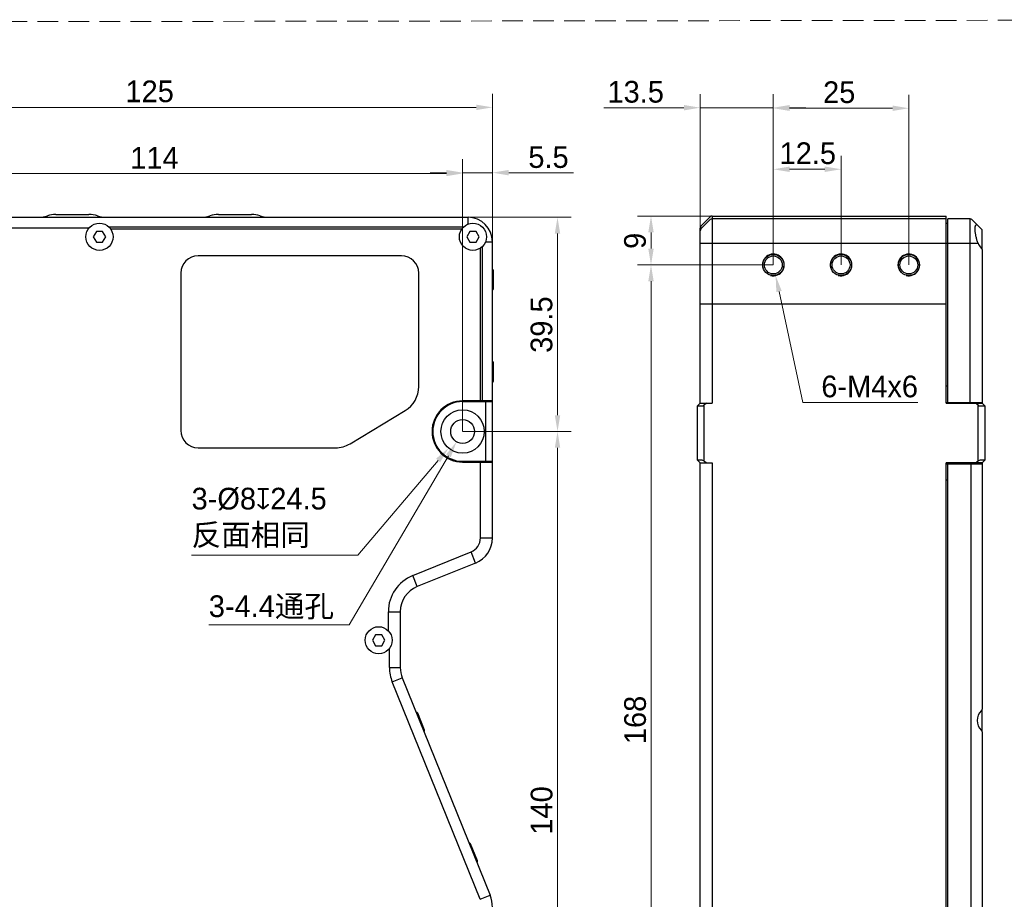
# Model space of a CAD drawing. Header units: millimetres. Extents: x 2329 to 5782, y 1296 to 2780.
# Tile 59 of 123: x 3516 to 3697, y 1848 to 2011. Entities that reach past the tile are written whole.
import ezdxf

# ---------------------------------------------------------------- set-up
doc = ezdxf.new("R2010")
doc.units = ezdxf.units.MM
doc.header["$LTSCALE"] = 0.3
doc.linetypes.add('DASHED', pattern=[19.05, 12.7, -6.35])
doc.layers.add('00-轮廓线', color=7, linetype='Continuous', lineweight=30)
doc.layers.add('51__DRAFT_DIMS', color=7, linetype='Continuous')
doc.styles.add('尺寸值样式', font='兰亭黑 GBK.TTF', dxfattribs={"height": 4})
doc.dimstyles.new('1直线标注', dxfattribs={"dimtxt": 4, "dimasz": 3, "dimexe": 2.5, "dimexo": 0, "dimtad": 1, "dimdec": 1, "dimdsep": 46, "dimtxsty": '尺寸值样式', "dimcen": 0, "dimclrd": 8, "dimclre": 8, "dimclrt": 7, "dimadec": 0, "dimazin": 0, "dimtp": 0.001, "dimtm": 0.001, "dimtfac": 1, "dimtdec": 1, "dimtmove": 0, "dimatfit": 0, "dimldrblk": '_FILLED', "dimfxl": 1, "dimtolj": 1, "dimlwd": 15, "dimlwe": 15, "dimarcsym": 0})
doc.dimstyles.new('3小圆直径标注', dxfattribs={"dimtxt": 4, "dimasz": 3, "dimexe": 2.5, "dimexo": 0, "dimtad": 1, "dimtoh": 1, "dimdec": 3, "dimdsep": 46, "dimtxsty": '尺寸值样式', "dimcen": 0, "dimclrd": 8, "dimclre": 8, "dimclrt": 7, "dimadec": 0, "dimazin": 0, "dimtp": 0.001, "dimtm": 0.001, "dimtfac": 1, "dimtdec": 3, "dimtofl": 0, "dimtmove": 0, "dimatfit": 0, "dimldrblk": '_FILLED', "dimfxl": 1, "dimtolj": 1, "dimlwd": 15, "dimlwe": 15, "dimarcsym": 0})

# ---------------------------------------------------------------- blocks, each defined once
blk = doc.blocks.new('*D184')
at = {"layer": '51__DRAFT_DIMS', "color": 8, "lineweight": 15}
for p, q in [((3477.85, 1969.61), (3477.85, 1996.88)), ((3602.85, 1969.61), (3602.85, 1996.88)), ((3480.85, 1994.38), (3599.85, 1994.38))]:
    blk.add_line(p, q, dxfattribs=at)
at = {"layer": '51__DRAFT_DIMS', "color": 8}
for points in [[(3480.85, 1994.88), (3480.85, 1993.88), (3477.85, 1994.38)], [(3599.85, 1993.88), (3599.85, 1994.88), (3602.85, 1994.38)]]:
    blk.add_solid(points, dxfattribs=at)
at = {"layer": 'Defpoints', "color": 0}
for p in [(3602.85, 1994.38), (3477.85, 1969.61), (3602.85, 1969.61)]:
    blk.add_point(p, dxfattribs=at)
at = {"layer": '51__DRAFT_DIMS', "color": 7, "insert": (3539.6, 1999.34), "char_height": 4, "attachment_point": 2, "style": '尺寸值样式'}
blk.add_mtext('\\A1;125', dxfattribs=at)
blk = doc.blocks.new('_FILLED')
at = {"color": 0, "linetype": 'ByBlock'}
blk.add_solid([(0, 0), (-1, 0.167), (-1, -0.167)], dxfattribs=at)
blk = doc.blocks.new('*D186')
at = {"layer": '51__DRAFT_DIMS', "color": 8, "lineweight": 15}
for p, q in [((3598.35, 1974.11), (3617.35, 1974.11)), ((3614.85, 1937.61), (3614.85, 1971.11)), ((3597.35, 1934.61), (3617.35, 1934.61))]:
    blk.add_line(p, q, dxfattribs=at)
at = {"layer": '51__DRAFT_DIMS', "color": 8}
for points in [[(3615.35, 1971.11), (3614.35, 1971.11), (3614.85, 1974.11)], [(3614.35, 1937.61), (3615.35, 1937.61), (3614.85, 1934.61)]]:
    blk.add_solid(points, dxfattribs=at)
at = {"layer": 'Defpoints', "color": 0}
for p in [(3598.35, 1974.11), (3614.85, 1974.11), (3597.35, 1934.61)]:
    blk.add_point(p, dxfattribs=at)
at = {"layer": '51__DRAFT_DIMS', "color": 7, "insert": (3609.89, 1954.32), "char_height": 4, "attachment_point": 2, "rotation": 90, "style": '尺寸值样式'}
blk.add_mtext('\\A1;39.5', dxfattribs=at)
blk = doc.blocks.new('*D187')
at = {"layer": '51__DRAFT_DIMS', "color": 8, "lineweight": 15}
for p, q in [((3597.35, 1934.61), (3617.35, 1934.61)), ((3614.85, 1931.61), (3614.85, 1797.61)), ((3597.35, 1794.61), (3617.35, 1794.61))]:
    blk.add_line(p, q, dxfattribs=at)
at = {"layer": '51__DRAFT_DIMS', "color": 8}
for points in [[(3615.35, 1931.61), (3614.35, 1931.61), (3614.85, 1934.61)], [(3614.35, 1797.61), (3615.35, 1797.61), (3614.85, 1794.61)]]:
    blk.add_solid(points, dxfattribs=at)
at = {"layer": 'Defpoints', "color": 0}
for p in [(3597.35, 1934.61), (3597.35, 1794.61), (3614.85, 1794.61)]:
    blk.add_point(p, dxfattribs=at)
at = {"layer": '51__DRAFT_DIMS', "color": 7, "insert": (3609.91, 1864.73), "char_height": 4, "attachment_point": 2, "rotation": 90, "style": '尺寸值样式'}
blk.add_mtext('\\A1;140', dxfattribs=at)
blk = doc.blocks.new('*D188')
at = {"layer": '51__DRAFT_DIMS', "color": 8, "lineweight": 15}
for p, q in [((3483.35, 1934.61), (3483.35, 1984.7)), ((3597.35, 1934.7), (3597.35, 1984.7)), ((3486.35, 1982.2), (3594.35, 1982.2))]:
    blk.add_line(p, q, dxfattribs=at)
at = {"layer": '51__DRAFT_DIMS', "color": 8}
for points in [[(3486.35, 1982.7), (3486.35, 1981.7), (3483.35, 1982.2)], [(3594.35, 1981.7), (3594.35, 1982.7), (3597.35, 1982.2)]]:
    blk.add_solid(points, dxfattribs=at)
at = {"layer": 'Defpoints', "color": 0}
for p in [(3597.35, 1982.2), (3597.35, 1934.7), (3483.35, 1934.61)]:
    blk.add_point(p, dxfattribs=at)
at = {"layer": '51__DRAFT_DIMS', "color": 7, "insert": (3540.49, 1987.07), "char_height": 4, "attachment_point": 2, "style": '尺寸值样式'}
blk.add_mtext('\\A1;114', dxfattribs=at)
blk = doc.blocks.new('*D189')
at = {"layer": '51__DRAFT_DIMS', "color": 8, "lineweight": 15}
for p, q in [((3597.35, 1934.7), (3597.35, 1984.84)), ((3602.85, 1969.61), (3602.85, 1984.84)), ((3594.35, 1982.34), (3591.35, 1982.34)), ((3597.35, 1982.34), (3602.85, 1982.34)), ((3605.85, 1982.34), (3617.78, 1982.34))]:
    blk.add_line(p, q, dxfattribs=at)
at = {"layer": '51__DRAFT_DIMS', "color": 8}
for points in [[(3594.35, 1981.84), (3594.35, 1982.84), (3597.35, 1982.34)], [(3605.85, 1982.84), (3605.85, 1981.84), (3602.85, 1982.34)]]:
    blk.add_solid(points, dxfattribs=at)
at = {"layer": 'Defpoints', "color": 0}
for p in [(3602.85, 1982.34), (3602.85, 1969.61), (3597.35, 1934.7)]:
    blk.add_point(p, dxfattribs=at)
at = {"layer": '51__DRAFT_DIMS', "color": 7, "insert": (3609.47, 1987.22), "char_height": 4, "attachment_point": 1, "style": '尺寸值样式'}
blk.add_mtext('\\A1;5.5', dxfattribs=at)
blk = doc.blocks.new('*D190')
at = {"layer": '51__DRAFT_DIMS', "color": 8, "lineweight": 15}
for p in [(3594.72, 1930.13), (3550.51, 1898.93)]:
    blk.add_line(p, (3576.43, 1898.93), dxfattribs=at)
at = {"layer": '51__DRAFT_DIMS', "color": 8}
blk.add_solid([(3595.15, 1929.87), (3594.29, 1930.38), (3596.23, 1932.72)], dxfattribs=at)
at = {"layer": 'Defpoints', "color": 0}
for p in [(3598.46, 1936.51), (3596.23, 1932.72)]:
    blk.add_point(p, dxfattribs=at)
at = {"layer": '51__DRAFT_DIMS', "color": 7, "insert": (3550.51, 1904.39), "char_height": 4, "attachment_point": 1, "style": '尺寸值样式'}
blk.add_mtext('\\A1;3-4.4通孔{}{{\\H0.7x;}{}}', dxfattribs=at)
blk = doc.blocks.new('*D191')
at = {"layer": '51__DRAFT_DIMS', "color": 8, "lineweight": 15}
for p in [(3592.82, 1929.27), (3547.34, 1911.83)]:
    blk.add_line(p, (3578.03, 1911.83), dxfattribs=at)
at = {"layer": '51__DRAFT_DIMS', "color": 8}
blk.add_solid([(3593.2, 1928.95), (3592.44, 1929.6), (3594.76, 1931.56)], dxfattribs=at)
at = {"layer": 'Defpoints', "color": 0}
for p in [(3599.93, 1937.67), (3594.76, 1931.56)]:
    blk.add_point(p, dxfattribs=at)
at = {"layer": '51__DRAFT_DIMS', "color": 7, "insert": (3547.34, 1924.23), "char_height": 4, "attachment_point": 1, "style": '尺寸值样式'}
blk.add_mtext('\\A1;{3-%%c8{\\fgdt;x}24.5\\P反面相同}', dxfattribs=at)
blk = doc.blocks.new('*D192')
at = {"layer": '51__DRAFT_DIMS', "color": 8, "lineweight": 15}
for p, q in [((3654.67, 1965.33), (3654.67, 1996.72)), ((3679.67, 1965.33), (3679.67, 1996.72)), ((3657.67, 1994.22), (3676.67, 1994.22))]:
    blk.add_line(p, q, dxfattribs=at)
at = {"layer": '51__DRAFT_DIMS', "color": 8}
for points in [[(3657.67, 1994.72), (3657.67, 1993.72), (3654.67, 1994.22)], [(3676.67, 1993.72), (3676.67, 1994.72), (3679.67, 1994.22)]]:
    blk.add_solid(points, dxfattribs=at)
at = {"layer": 'Defpoints', "color": 0}
for p in [(3679.67, 1994.22), (3654.67, 1965.33), (3679.67, 1965.33)]:
    blk.add_point(p, dxfattribs=at)
at = {"layer": '51__DRAFT_DIMS', "color": 7, "insert": (3666.82, 1999.18), "char_height": 4, "attachment_point": 2, "style": '尺寸值样式'}
blk.add_mtext('\\A1;25', dxfattribs=at)
blk = doc.blocks.new('*D193')
at = {"layer": '51__DRAFT_DIMS', "color": 8, "lineweight": 15}
for p, q in [((3654.67, 1965.33), (3654.67, 1985.47)), ((3667.17, 1965.33), (3667.17, 1985.47)), ((3664.17, 1982.97), (3657.67, 1982.97))]:
    blk.add_line(p, q, dxfattribs=at)
at = {"layer": '51__DRAFT_DIMS', "color": 8}
for points in [[(3657.67, 1983.47), (3657.67, 1982.47), (3654.67, 1982.97)], [(3664.17, 1982.47), (3664.17, 1983.47), (3667.17, 1982.97)]]:
    blk.add_solid(points, dxfattribs=at)
at = {"layer": 'Defpoints', "color": 0}
for p in [(3654.67, 1982.97), (3654.67, 1965.33), (3667.17, 1965.33)]:
    blk.add_point(p, dxfattribs=at)
at = {"layer": '51__DRAFT_DIMS', "color": 7, "insert": (3661.03, 1987.93), "char_height": 4, "attachment_point": 2, "style": '尺寸值样式'}
blk.add_mtext('\\A1;12.5', dxfattribs=at)
blk = doc.blocks.new('*D194')
at = {"layer": '51__DRAFT_DIMS', "color": 8, "lineweight": 15}
for p, q in [((3641.17, 1971.62), (3641.17, 1996.82)), ((3654.67, 1965.33), (3654.67, 1996.82)), ((3638.17, 1994.32), (3623.38, 1994.32)), ((3641.17, 1994.32), (3654.67, 1994.32)), ((3657.67, 1994.32), (3660.67, 1994.32))]:
    blk.add_line(p, q, dxfattribs=at)
at = {"layer": '51__DRAFT_DIMS', "color": 8}
for points in [[(3638.17, 1993.82), (3638.17, 1994.82), (3641.17, 1994.32)], [(3657.67, 1994.82), (3657.67, 1993.82), (3654.67, 1994.32)]]:
    blk.add_solid(points, dxfattribs=at)
at = {"layer": 'Defpoints', "color": 0}
for p in [(3654.67, 1994.32), (3641.17, 1971.62), (3654.67, 1965.33)]:
    blk.add_point(p, dxfattribs=at)
at = {"layer": '51__DRAFT_DIMS', "color": 7, "insert": (3629.28, 1999.26), "char_height": 4, "attachment_point": 2, "style": '尺寸值样式'}
blk.add_mtext('\\A1;13.5', dxfattribs=at)
blk = doc.blocks.new('*D195')
at = {"layer": '51__DRAFT_DIMS', "color": 8, "lineweight": 15}
for p, q in [((3643.38, 1974.33), (3629.6, 1974.33)), ((3632.1, 1971.33), (3632.1, 1968.33)), ((3654.67, 1965.33), (3629.6, 1965.33))]:
    blk.add_line(p, q, dxfattribs=at)
at = {"layer": '51__DRAFT_DIMS', "color": 8}
for points in [[(3632.6, 1971.33), (3631.6, 1971.33), (3632.1, 1974.33)], [(3631.6, 1968.33), (3632.6, 1968.33), (3632.1, 1965.33)]]:
    blk.add_solid(points, dxfattribs=at)
at = {"layer": 'Defpoints', "color": 0}
for p in [(3643.38, 1974.33), (3632.1, 1965.33), (3654.67, 1965.33)]:
    blk.add_point(p, dxfattribs=at)
at = {"layer": '51__DRAFT_DIMS', "color": 7, "insert": (3627.14, 1969.77), "char_height": 4, "attachment_point": 2, "rotation": 90, "style": '尺寸值样式'}
blk.add_mtext('\\A1;9', dxfattribs=at)
blk = doc.blocks.new('*D196')
at = {"layer": '51__DRAFT_DIMS', "color": 8, "lineweight": 15}
for p, q in [((3654.67, 1965.33), (3629.6, 1965.33)), ((3632.1, 1800.33), (3632.1, 1962.33)), ((3654.67, 1797.33), (3629.6, 1797.33))]:
    blk.add_line(p, q, dxfattribs=at)
at = {"layer": '51__DRAFT_DIMS', "color": 8}
for points in [[(3632.6, 1962.33), (3631.6, 1962.33), (3632.1, 1965.33)], [(3631.6, 1800.33), (3632.6, 1800.33), (3632.1, 1797.33)]]:
    blk.add_solid(points, dxfattribs=at)
at = {"layer": 'Defpoints', "color": 0}
for p in [(3632.1, 1965.33), (3654.67, 1965.33), (3654.67, 1797.33)]:
    blk.add_point(p, dxfattribs=at)
at = {"layer": '51__DRAFT_DIMS', "color": 7, "insert": (3627.16, 1881.42), "char_height": 4, "attachment_point": 2, "rotation": 90, "style": '尺寸值样式'}
blk.add_mtext('\\A1;168', dxfattribs=at)
blk = doc.blocks.new('*D197')
at = {"layer": '51__DRAFT_DIMS', "color": 8, "lineweight": 15}
for p in [(3655.72, 1960.44), (3681.36, 1939.98)]:
    blk.add_line(p, (3660.11, 1939.98), dxfattribs=at)
at = {"layer": '51__DRAFT_DIMS', "color": 8}
blk.add_solid([(3656.21, 1960.54), (3655.23, 1960.33), (3655.09, 1963.37)], dxfattribs=at)
at = {"layer": 'Defpoints', "color": 0}
for p in [(3654.25, 1967.28), (3655.09, 1963.37)]:
    blk.add_point(p, dxfattribs=at)
at = {"layer": '51__DRAFT_DIMS', "color": 7, "insert": (3681.36, 1944.92), "char_height": 4, "attachment_point": 3, "style": '尺寸值样式'}
blk.add_mtext('\\A1;6-M4x6', dxfattribs=at)

msp = doc.modelspace()

# ---------------------------------------------------------------- linework, layer by layer
for p, q in [((3481.84624, 1974.11379), (3598.34624, 1974.11379)), ((3522.28929, 1974.61379), (3528.40319, 1974.61379)), ((3552.28929, 1974.61379), (3558.40319, 1974.61379)), ((3598.34624, 1972.84617), (3598.34624, 1974.11379)), ((3643.0224, 1974.18102), (3641.31529, 1972.47391)), ((3643.0224, 1973.68102), (3641.31529, 1971.97391)), ((3643.37595, 1974.32747), (3643.37595, 1939.82747)), ((3643.37595, 1974.32747), (3686.56885, 1974.32747)), ((3686.56885, 1973.82747), (3643.37595, 1973.82747)), ((3686.56885, 1939.82747), (3686.56885, 1974.32747)), ((3686.56885, 1973.02747), (3686.86885, 1973.02747)), ((3686.86885, 1939.97747), (3686.86885, 1973.82747)), ((3690.96174, 1973.82747), (3686.86885, 1973.82747)), ((3690.96174, 1939.97747), (3690.96174, 1973.82747)), ((3691.31529, 1973.68102), (3693.16885, 1971.82747)), ((3528.42531, 1972.11379), (3483.36718, 1972.11379)), ((3529.76889, 1971.51379), (3529.19154, 1970.51379)), ((3530.92359, 1971.51379), (3529.76889, 1971.51379)), ((3531.50094, 1970.51379), (3530.92359, 1971.51379)), ((3597.45741, 1972.26024), (3532.13508, 1972.26024)), ((3597.17023, 1971.90668), (3532.42226, 1971.90668)), ((3598.66889, 1971.51379), (3598.09154, 1970.51379)), ((3599.82359, 1971.51379), (3598.66889, 1971.51379)), ((3600.40094, 1970.51379), (3599.82359, 1971.51379)), ((3641.16885, 1939.82747), (3641.16885, 1972.12036)), ((3693.16885, 1968.16362), (3693.16885, 1971.82747)), ((3529.19154, 1970.51379), (3529.76889, 1969.51379)), ((3529.76889, 1969.51379), (3530.92359, 1969.51379)), ((3530.92359, 1969.51379), (3531.50094, 1970.51379)), ((3598.09154, 1970.51379), (3598.66889, 1969.51379)), ((3598.66889, 1969.51379), (3599.82359, 1969.51379)), ((3599.82359, 1969.51379), (3600.40094, 1970.51379)), ((3601.57862, 1969.61379), (3602.84624, 1969.61379)), ((3602.84624, 1914.98633), (3602.84624, 1969.61379)), ((3641.16885, 1969.32747), (3692.43647, 1969.32747)), ((3600.63914, 1940.26379), (3600.63914, 1968.43777)), ((3600.99269, 1940.26379), (3600.99269, 1968.72496)), ((3693.16885, 1968.15145), (3693.16885, 1939.82747)), ((3586.04624, 1967.01379), (3548.54624, 1967.01379)), ((3545.34624, 1963.81379), (3545.34624, 1934.81379)), ((3589.24624, 1942.91379), (3589.24624, 1963.81379)), ((3603.04624, 1960.92594), (3603.04624, 1964.30164)), ((3641.16885, 1958.14802), (3686.56885, 1958.14802)), ((3603.04624, 1943.92593), (3603.04624, 1947.30165)), ((3686.86885, 1942.97747), (3686.56885, 1942.97747)), ((3602.84624, 1940.26379), (3597.34624, 1940.26379)), ((3576.57234, 1932.35652), (3586.72444, 1938.45652)), ((3597.34624, 1940.11379), (3602.84624, 1940.11379)), ((3601.63914, 1929.11379), (3601.63914, 1940.11379)), ((3640.66885, 1939.32747), (3641.16885, 1939.82747)), ((3640.66885, 1929.32747), (3640.66885, 1939.32747)), ((3640.81529, 1939.32747), (3641.5224, 1939.32747)), ((3641.16885, 1939.82747), (3643.37595, 1939.82747)), ((3642.37595, 1939.82747), (3641.87595, 1939.47391)), ((3641.87595, 1939.47391), (3641.87595, 1929.18102)), ((3686.56885, 1939.97747), (3693.16885, 1939.97747)), ((3686.56885, 1939.82747), (3693.16885, 1939.82747)), ((3692.46174, 1939.47391), (3691.96174, 1939.82747)), ((3692.46174, 1929.18102), (3692.46174, 1939.47391)), ((3692.81529, 1939.32747), (3693.5224, 1939.32747)), ((3693.16885, 1939.82747), (3693.66885, 1939.32747)), ((3693.66885, 1939.32747), (3693.66885, 1929.32747)), ((3548.54624, 1931.61379), (3573.89414, 1931.61379)), ((3640.66885, 1929.32747), (3641.16885, 1928.82747)), ((3641.5224, 1929.32747), (3640.81529, 1929.32747)), ((3693.5224, 1929.32747), (3692.81529, 1929.32747)), ((3693.16885, 1928.82747), (3693.66885, 1929.32747)), ((3597.34624, 1929.11379), (3602.84624, 1929.11379)), ((3597.34624, 1928.96379), (3602.84624, 1928.96379)), ((3600.63914, 1914.98633), (3600.63914, 1928.96379)), ((3641.16885, 1790.03457), (3641.16885, 1928.82747)), ((3641.16885, 1928.82747), (3643.37595, 1928.82747)), ((3641.87595, 1929.18102), (3642.37595, 1928.82747)), ((3643.37595, 1928.82747), (3643.37595, 1788.82747)), ((3693.16885, 1928.82747), (3686.56885, 1928.82747)), ((3686.56885, 1788.82747), (3686.56885, 1928.82747)), ((3686.56885, 1928.67747), (3693.16885, 1928.67747)), ((3686.86885, 1788.82747), (3686.86885, 1928.67747)), ((3691.16885, 1788.82747), (3691.16885, 1928.67747)), ((3691.96174, 1928.82747), (3692.46174, 1929.18102)), ((3693.16885, 1928.82747), (3693.16885, 1883.40348)), ((3686.56885, 1925.67747), (3686.86885, 1925.67747)), ((3600.63914, 1914.98633), (3602.84624, 1914.98633)), ((3588.14641, 1908.05511), (3598.89248, 1912.39681)), ((3599.71928, 1910.35041), (3598.89248, 1912.39681)), ((3599.71928, 1910.35041), (3588.97321, 1906.00872)), ((3588.97321, 1906.00872), (3588.14641, 1908.05511)), ((3583.63914, 1897.85607), (3583.63914, 1901.3728)), ((3583.63914, 1901.3728), (3585.84624, 1901.3728)), ((3585.84624, 1901.3728), (3585.84624, 1891.06217)), ((3581.26889, 1897.11379), (3580.69154, 1896.11379)), ((3582.42359, 1897.11379), (3581.26889, 1897.11379)), ((3583.00094, 1896.11379), (3582.42359, 1897.11379)), ((3580.69154, 1896.11379), (3581.26889, 1895.11379)), ((3581.26889, 1895.11379), (3582.42359, 1895.11379)), ((3582.42359, 1895.11379), (3583.00094, 1896.11379)), ((3583.84624, 1891.06217), (3583.84624, 1894.61379)), ((3583.84624, 1891.06217), (3585.84624, 1891.06217)), ((3584.35596, 1888.43992), (3586.21032, 1889.18913)), ((3600.55498, 1848.34593), (3584.35596, 1888.43992)), ((3586.21032, 1889.18913), (3602.40935, 1849.09515)), ((3590.32543, 1879.53779), (3589.06087, 1882.66768)), ((3693.16885, 1879.25276), (3693.16885, 1883.40217)), ((3693.16885, 1879.25145), (3693.16885, 1794.50348)), ((3600.0652, 1855.431), (3598.80064, 1858.5609)), ((3600.55498, 1848.34593), (3602.40935, 1849.09515))]:
    msp.add_line(p, q)
for centre, radius in [((3530.34624, 1970.51379), 2.5), ((3599.24624, 1970.51379), 2.5), ((3654.66885, 1965.32747), 1.95), ((3654.66885, 1965.32747), 1.65), ((3667.16885, 1965.32747), 1.95), ((3667.16885, 1965.32747), 1.65), ((3679.66885, 1965.32747), 1.95), ((3679.66885, 1965.32747), 1.65), ((3597.34624, 1934.61379), 4), ((3597.34624, 1934.61379), 2.2), ((3581.84624, 1896.11379), 2.5)]:
    msp.add_circle(centre, radius)
for centre, radius, start, end in [((3519.16679, 1979.11379), 5, 270, 288.1948723), ((3522.28929, 1969.61379), 5, 90, 108.1948723), ((3528.40319, 1969.61379), 5, 71.8051277, 90), ((3531.52569, 1979.11379), 5, 251.8051276, 270), ((3549.16679, 1979.11379), 5, 270, 288.1948724), ((3552.28929, 1969.61379), 5, 90, 108.1948723), ((3558.40319, 1969.61379), 5, 71.8051276, 90), ((3561.52569, 1979.11379), 5, 251.8051277, 270), ((3598.34624, 1969.61379), 4.5, 0, 90), ((3643.37595, 1973.82747), 0.5, 90, 135), ((3643.37595, 1973.32747), 0.5, 90, 135), ((3690.96174, 1973.32747), 0.5, 45, 90), ((3641.66885, 1972.12036), 0.5, 135, 180), ((3641.66885, 1971.62036), 0.5, 135, 180), ((3548.54624, 1963.81379), 3.2, 90, 180), ((3586.04624, 1963.81379), 3.2, 0, 90), ((3654.66885, 1965.32747), 2, 255, 195), ((3667.16885, 1965.32747), 2, 255, 195), ((3679.66885, 1965.32747), 2, 255, 195), ((3602.83411, 1964.30166), 0.21213, 0, 86.7198282), ((3602.83411, 1960.92592), 0.21213, 273.2801718, 0), ((3602.83411, 1947.30166), 0.21213, 0, 86.7198282), ((3602.83411, 1943.92592), 0.21213, 273.2801718, 0), ((3584.04624, 1942.91379), 5.2, 301, 0), ((3597.34624, 1934.61379), 5.65, 90, 270), ((3597.34624, 1934.61379), 5.5, 90, 270), ((3548.54624, 1934.81379), 3.2, 180, 270), ((3573.89414, 1936.81379), 5.2, 270, 301), ((3597.84624, 1914.98633), 2.79289, 292, 0), ((3597.84624, 1914.98633), 5, 292, 0), ((3590.84624, 1901.3728), 7.20711, 112, 180), ((3590.84624, 1901.3728), 5, 112, 180), ((3590.84624, 1891.06217), 7, 180, 202), ((3590.84624, 1891.06217), 5, 180, 202), ((3588.86418, 1882.58823), 0.21213, 22, 108.7198282), ((3590.12875, 1879.4583), 0.21213, 295.2801718, 22), ((3598.60395, 1858.48145), 0.21213, 22, 108.7198282), ((3599.86852, 1855.35152), 0.21213, 295.2801718, 22), ((3596.84624, 1846.84751), 6, 0, 22)]:
    msp.add_arc(centre, radius, start, end)
for centre, major_axis, ratio, start_param, end_param in [((3694.76885, 1970.22747), (2.5, 0), 1, -2.77332476, -2.344205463), ((3641.16885, 1939.82747), (0.46194, 0.46194), 0.414213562, -3.141592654, -2.748893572), ((3641.87595, 1939.82747), (0.46194, 0.46194), 0.414213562, -2.748893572, -1.963495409), ((3692.46174, 1939.82747), (-0.46194, 0.46194), 0.414213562, -4.319689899, -3.534291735), ((3693.16885, 1939.82747), (-0.46194, 0.46194), 0.414213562, -3.534291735, -3.141592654), ((3641.16885, 1928.82747), (-0.46194, 0.46194), 0.414213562, -0.392699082, 0), ((3641.87595, 1928.82747), (-0.46194, 0.46194), 0.414213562, -1.178097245, -0.392699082), ((3692.46174, 1928.82747), (0.46194, 0.46194), 0.414213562, 0.392699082, 1.178097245), ((3693.16885, 1928.82747), (0.46194, 0.46194), 0.414213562, 0, 0.392699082), ((3694.76885, 1881.32747), (0, 2.5), 1, 0.773409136, 2.368183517)]:
    msp.add_ellipse(centre, major_axis=major_axis, ratio=ratio, start_param=start_param, end_param=end_param)
for points, knots in [([(3692.43647, 1969.32747), (3692.3647, 1969.51346), (3692.2356, 1969.89727), (3692.10835, 1970.38725), (3692.02589, 1970.78399), (3691.97554, 1971.07419), (3691.93692, 1971.35335), (3691.91045, 1971.61676), (3691.89639, 1971.85989), (3691.89483, 1972.07864), (3691.90574, 1972.26941), (3691.92586, 1972.40915), (3691.9494, 1972.50401), (3691.96919, 1972.56289), (3691.99205, 1972.61312), (3692.02451, 1972.66531), (3692.06583, 1972.70532), (3692.1145, 1972.72459), (3692.13934, 1972.72747), (3692.15175, 1972.72747)], [0, 0, 0, 0, 0.167523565, 0.339864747, 0.42506816, 0.507974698, 0.587313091, 0.66183568, 0.730371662, 0.791886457, 0.845549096, 0.89081745, 0.910257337, 0.927604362, 0.942956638, 0.956490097, 0.979243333, 0.989575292, 1, 1, 1, 1]), ([(3692.43647, 1972.55985), (3692.41121, 1972.5851), (3692.36272, 1972.63005), (3692.28875, 1972.684), (3692.2195, 1972.71826), (3692.17298, 1972.72747), (3692.15175, 1972.72747)], [0, 0, 0, 0, 0.317531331, 0.586752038, 0.811205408, 1, 1, 1, 1]), ([(3693.0224, 1968.43863), (3693.04499, 1968.41658), (3693.08511, 1968.37091), (3693.14367, 1968.27845), (3693.16885, 1968.20067), (3693.16885, 1968.15145)], [0, 0, 0, 0, 0.288092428, 0.550885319, 1, 1, 1, 1]), ([(3693.16885, 1883.40348), (3693.16885, 1883.35426), (3693.14367, 1883.27648), (3693.08511, 1883.18402), (3693.04499, 1883.13836), (3693.0224, 1883.1163)], [0, 0, 0, 0, 0.449114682, 0.711907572, 1, 1, 1, 1]), ([(3693.0224, 1879.53863), (3693.04499, 1879.51658), (3693.08511, 1879.47091), (3693.14367, 1879.37845), (3693.16885, 1879.30067), (3693.16885, 1879.25145)], [0, 0, 0, 0, 0.288092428, 0.550885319, 1, 1, 1, 1])]:
    msp.add_open_spline(points, degree=3, knots=knots)
at = {"layer": '00-轮廓线', "linetype": 'DASHED', "lineweight": 9}
msp.add_line((3393.19158, 2010.03242), (3778.69329, 2010.54805), dxfattribs=at)

# ---------------------------------------------------------------- dimensions: what is measured, and where the dimension line sits
at = {"layer": '51__DRAFT_DIMS', "color": 4}
for base, p1, p2, override, picture, middle in [((3602.84624, 1994.37908), (3477.84624, 1969.61379), (3602.84624, 1969.61379), {"dimtxsty": '尺寸值样式'}, '*D184', (3539.59754, 1994.37908)), ((3654.66885, 1994.32331), (3641.16885, 1971.62036), (3654.66885, 1965.32747), {"dimtxsty": '尺寸值样式', "dimtmove": 0}, '*D194', (3629.27683, 1994.32331)), ((3679.66885, 1994.22279), (3654.66885, 1965.32747), (3679.66885, 1965.32747), {"dimtxsty": '尺寸值样式'}, '*D192', (3666.81751, 1994.22279)), ((3597.34624, 1982.19546), (3483.34624, 1934.61379), (3597.34624, 1934.70379), {"dimtxsty": '尺寸值样式'}, '*D188', (3540.48687, 1982.19546)), ((3602.84624, 1982.34475), (3597.34624, 1934.70379), (3602.84624, 1969.61379), {"dimtxsty": '尺寸值样式'}, '*D189', (3613.31418, 1982.34475))]:
    dim = msp.add_linear_dim(base=base, p1=p1, p2=p2, dimstyle='1直线标注', override=override, dxfattribs=at)
    dim.commit()
    dim.dimension.update_dxf_attribs({"geometry": picture, "text_midpoint": middle, "dimtype": 160})
for base, p1, p2, angle, picture, middle in [((3654.66885, 1982.96991), (3667.16885, 1965.32747), (3654.66885, 1965.32747), 180, '*D193', (3661.03478, 1982.96991)), ((3614.84625, 1974.11379), (3597.34624, 1934.61379), (3598.34624, 1974.11379), 90, '*D186', (3614.84625, 1954.31984)), ((3632.10101, 1965.32747), (3643.37595, 1974.32747), (3654.66885, 1965.32747), 270, '*D195', (3632.10101, 1969.77473)), ((3632.10101, 1965.32747), (3654.66885, 1797.32747), (3654.66885, 1965.32747), 90, '*D196', (3632.10101, 1881.42121)), ((3614.84625, 1794.61379), (3597.34624, 1934.61379), (3597.34624, 1794.61379), 270, '*D187', (3614.84625, 1864.72512))]:
    dim = msp.add_linear_dim(base=base, p1=p1, p2=p2, angle=angle, dimstyle='1直线标注', override={"dimtxsty": '尺寸值样式'}, dxfattribs=at)
    dim.commit()
    dim.dimension.update_dxf_attribs({"geometry": picture, "text_midpoint": middle, "dimtype": 160})
for p1, p2, text, picture, middle in [((3654.24932, 1967.28297), (3655.08837, 1963.37196), '6-M<>x6', '*D197', (3671.04522, 1939.98311)), ((3598.45864, 1936.51184), (3596.23385, 1932.71574), '3-<>通孔{}{{\\H0.7x;}{}}', '*D190', (3563.15732, 1898.92763))]:
    dim = msp.add_diameter_dim_2p(p1=p1, p2=p2, text=text, dimstyle='3小圆直径标注', override={"dimpost": '<>', "dimtxsty": '尺寸值样式'}, dxfattribs=at)
    dim.commit()
    dim.dimension.update_dxf_attribs({"geometry": picture, "text_midpoint": middle, "dimtype": 163})
at = {"layer": '51__DRAFT_DIMS'}
dim = msp.add_diameter_dim_2p(p1=(3599.93269, 1937.66506), p2=(3594.75979, 1931.56251), text='{3-%%c<>{\\fgdt;x}24.5\\P反面相同}', dimstyle='3小圆直径标注', override={"dimpost": '<>', "dimtxsty": '尺寸值样式'}, dxfattribs=at)
dim.commit()
dim.dimension.update_dxf_attribs({"geometry": '*D191', "text_midpoint": (3562.37106, 1911.82842), "dimtype": 163})

doc.saveas('drawing.dxf')
